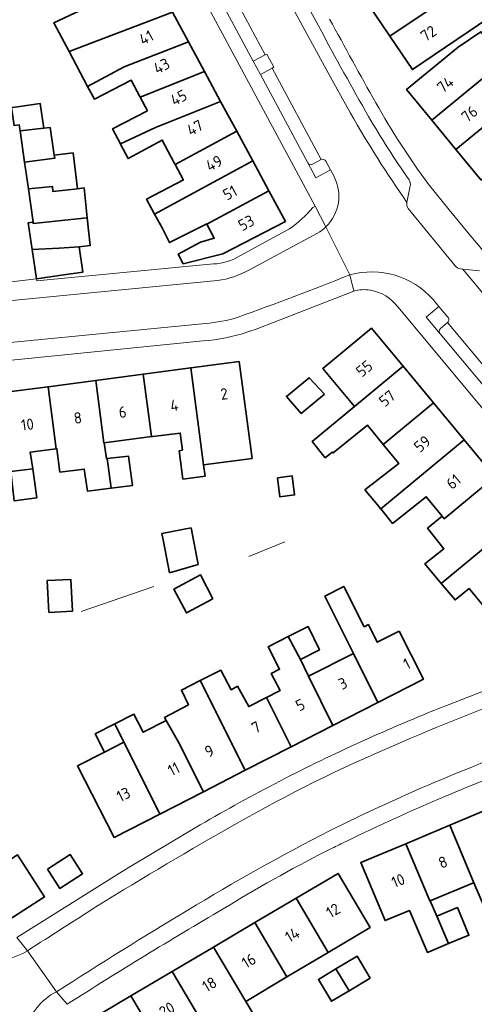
# Model space of a CAD drawing. Extents: x 152761 to 155748, y 459947 to 462743.
# Tile 215 of 256: x 154847 to 154902, y 461832 to 461950. Entities that reach past the tile are written whole.
import ezdxf
from ezdxf.enums import TextEntityAlignment as Align

# ---------------------------------------------------------------- set-up
doc = ezdxf.new("R2010")
doc.units = 0
doc.header["$LTSCALE"] = 0.75
for name, color, linetype, lineweight in [('B-RO-GR-GROENVOORZIENING-GV', 251, 'CONTINUOUS', 18), ('B-RO-IE-TERREINAFSCHEIDING_KUNSTMATIG_HEKWERK-G', 251, 'IE-TERREINAFSCHEIDING-KUNSTMATIG', 18), ('B-RO-OG-BEBOUWING-GV', 6, 'CONTINUOUS', 35), ('B-RO-OG-BEBOUWING-T18', 1, 'CONTINUOUS', 18), ('B-RO-VH-VERHARDING_STRAATBAKSTEEN-GV', 251, 'CONTINUOUS', 18), ('B-RO-VH-VERHARDING_TEGEL-GV', 251, 'CONTINUOUS', 18)]:
    doc.layers.add(name, color=color, linetype=linetype, lineweight=lineweight)
doc.styles.add('NLCS-ISO-M200-T18', font='NLCS-ISO.ttf', dxfattribs={"height": 0.36})
doc.linetypes.add('IE-TERREINAFSCHEIDING-KUNSTMATIG', pattern='A,4,[82,NLCS.SHX,S=0.75,R=90,X=0,Y=0],4,-2', length=10)

msp = doc.modelspace()

# ---------------------------------------------------------------- linework, layer by layer
at = {"layer": 'B-RO-GR-GROENVOORZIENING-GV', "flags": 128}
msp.add_lwpolyline([(154876.089, 461942.997), (154877.505, 461943.775), (154877.693, 461943.878), (154876.838, 461945.462), (154876.655, 461945.362), (154875.236, 461944.589)], close=True, dxfattribs=at)
for points in [[(154883.367, 461932.831), (154882.329, 461932.264)], [(154881.754, 461932.413), (154882.701, 461930.645), (154884.478, 461931.586), (154883.928, 461932.622)], [(154898.522, 461913.963), (154897.446, 461915.244), (154895.927, 461913.965), (154897.59, 461911.974)], [(154897.635, 461912.595), (154898.473, 461913.328)]]:
    msp.add_lwpolyline(points, dxfattribs=at)
at = {"layer": 'B-RO-GR-GROENVOORZIENING-GV'}
for points in [[(154883.928, 461932.622, 0.3974587), (154883.367, 461932.831)], [(154882.329, 461932.264, -0.401377), (154881.754, 461932.413)], [(154898.473, 461913.328, 0.4424375), (154898.522, 461913.963)], [(154897.59, 461911.974, -0.400846), (154897.635, 461912.595)]]:
    msp.add_lwpolyline(points, format="xyb", dxfattribs=at)
at = {"layer": 'B-RO-IE-TERREINAFSCHEIDING_KUNSTMATIG_HEKWERK-G', "flags": 128}
for points in [[(154874.718, 461885.298), (154879.024, 461887.036)], [(154863.314, 461881.71), (154854.632, 461878.729)]]:
    msp.add_lwpolyline(points, dxfattribs=at)
at = {"layer": 'B-RO-OG-BEBOUWING-GV', "flags": 128}
for points in [[(154891.576, 461947.584), (154900.885, 461953.875), (154898.671, 461957.231), (154898.455, 461957.559), (154895.731, 461955.713), (154895.508, 461956.04), (154888.886, 461951.565)], [(154865.548, 461950.474), (154863.561, 461954.151), (154855.723, 461951.218), (154851.354, 461949.182), (154853.184, 461945.747)], [(154900.885, 461953.875), (154891.576, 461947.584), (154894.267, 461943.603), (154903.53, 461949.863)], [(154855.401, 461941.587), (154859.778, 461943.919), (154867.473, 461946.911), (154865.548, 461950.474), (154853.184, 461945.747)], [(154905.297, 461944.681), (154902.479, 461948.122), (154899.763, 461946.299), (154893.579, 461941.223), (154896.601, 461937.542)], [(154867.473, 461946.911), (154859.778, 461943.919), (154855.401, 461941.587), (154856.213, 461940.063), (154860.613, 461942.348), (154861.695, 461940.312), (154869.399, 461943.348)], [(154908.181, 461941.161), (154905.297, 461944.681), (154896.601, 461937.542), (154899.488, 461934.025)], [(154862.574, 461938.658), (154858.396, 461936.488), (154859.326, 461934.718), (154863.532, 461936.678), (154871.324, 461939.784), (154869.399, 461943.348), (154861.695, 461940.312)], [(154902.501, 461930.354), (154911.191, 461937.486), (154908.181, 461941.161), (154899.488, 461934.025)], [(154859.388, 461934.6), (154860.256, 461932.948), (154864.334, 461935.166), (154865.778, 461932.445), (154865.886, 461932.242), (154873.249, 461936.221), (154871.324, 461939.784), (154863.532, 461936.678), (154859.326, 461934.718)], [(154850.152, 461936.59), (154849.736, 461939.535), (154846.721, 461939.109), (154846.305, 461939.05), (154846.611, 461936.888), (154847.229, 461936.975), (154847.331, 461936.251)], [(154847.857, 461932.531), (154851.472, 461932.978), (154851.418, 461933.34), (154850.917, 461936.682), (154850.152, 461936.59), (154847.331, 461936.251)], [(154875.175, 461932.658), (154873.249, 461936.221), (154865.886, 461932.242), (154866.848, 461930.429), (154866.871, 461930.385), (154862.454, 461928.089), (154863.416, 461926.304)], [(154851.472, 461932.978), (154847.857, 461932.531), (154848.313, 461929.303), (154851.191, 461929.601), (154851.258, 461928.993), (154854.191, 461929.319), (154853.667, 461933.614), (154851.418, 461933.34)], [(154864.318, 461924.63), (154865.204, 461922.88), (154869.664, 461925.139), (154869.689, 461925.091), (154877.1, 461929.095), (154875.175, 461932.658), (154863.416, 461926.304)], [(154855.368, 461925.828), (154854.988, 461929.423), (154854.191, 461929.319), (154851.258, 461928.993), (154851.191, 461929.601), (154848.313, 461929.303), (154848.873, 461925.338), (154848.888, 461925.186)], [(154869.689, 461925.091), (154870.567, 461923.398), (154868.924, 461922.94), (154866.24, 461921.477), (154866.841, 461920.34), (154871.591, 461921.534), (154879.087, 461925.418), (154877.1, 461929.095)], [(154855.368, 461925.828), (154848.888, 461925.186), (154848.873, 461925.338), (154848.28, 461925.248), (154848.763, 461922.046), (154852.009, 461922.226), (154854.375, 461922.381), (154855.717, 461922.527)], [(154849.291, 461918.537), (154852.828, 461919.052), (154854.818, 461919.341), (154854.375, 461922.381), (154852.009, 461922.226), (154848.763, 461922.046)], [(154893.159, 461908.079), (154889.386, 461912.628), (154883.567, 461907.825), (154887.337, 461903.258)], [(154867.77, 461907.871), (154869.291, 461896.26), (154875.082, 461897.034), (154873.534, 461908.626)], [(154890.788, 461898.719), (154896.792, 461903.699), (154893.159, 461908.079), (154887.337, 461903.258), (154882.281, 461899.071), (154883.849, 461897.125), (154884.687, 461897.773), (154884.795, 461897.692), (154888.893, 461901.03)], [(154862.069, 461907.124), (154856.368, 461906.378), (154857.344, 461898.921), (154857.384, 461898.926), (154863.048, 461899.645)], [(154863.191, 461899.663), (154866.485, 461900.082), (154866.743, 461898.033), (154866.346, 461897.931), (154866.804, 461894.569), (154869.466, 461894.92), (154869.291, 461896.26), (154867.77, 461907.871), (154862.069, 461907.124), (154863.048, 461899.645)], [(154848.83, 461895.8), (154848.534, 461897.802), (154851.64, 461898.196), (154850.667, 461905.631), (154844.965, 461904.884), (154845.936, 461897.472), (154845.946, 461897.473), (154846.2, 461895.47)], [(154857.749, 461897.037), (154857.653, 461897.027), (154857.384, 461898.926), (154857.344, 461898.921), (154856.368, 461906.378), (154850.667, 461905.631), (154851.64, 461898.196), (154851.725, 461898.207), (154852.081, 461895.401), (154855.006, 461895.772), (154855.382, 461893.135), (154858.233, 461893.493)], [(154883.75, 461904.727), (154881.934, 461906.701), (154879.191, 461904.469), (154880.97, 461902.405)], [(154890.795, 461898.71), (154892.659, 461896.437), (154888.599, 461893.288), (154890.287, 461891.229), (154890.435, 461891.048), (154890.48, 461890.993), (154900.462, 461899.273), (154896.792, 461903.699), (154890.788, 461898.719)], [(154890.48, 461890.993), (154891.906, 461889.253), (154895.923, 461892.455), (154897.844, 461890.111), (154898.078, 461889.825), (154904.133, 461894.847), (154900.462, 461899.273)], [(154857.749, 461897.037), (154858.233, 461893.493), (154860.761, 461893.81), (154860.302, 461897.297)], [(154846.2, 461895.47), (154846.603, 461891.966), (154849.343, 461892.327), (154848.83, 461895.8)], [(154878.111, 461894.718), (154878.393, 461892.445), (154880.179, 461892.666), (154879.898, 461894.94)], [(154907.804, 461890.421), (154904.133, 461894.847), (154898.078, 461889.825), (154897.844, 461890.111), (154896.101, 461888.683), (154898.045, 461886.222), (154895.767, 461884.423), (154897.73, 461882.066)], [(154903.078, 461879.031), (154911.475, 461885.995), (154907.804, 461890.421), (154897.73, 461882.066), (154899.375, 461880.091), (154901.055, 461881.472)], [(154865.19, 461883.348), (154868.616, 461884.352), (154867.793, 461888.723), (154864.302, 461888.066), (154864.488, 461887.077)], [(154850.774, 461878.59), (154853.59, 461878.745), (154853.38, 461882.562), (154850.564, 461882.407)], [(154870.384, 461880.244), (154868.925, 461883.082), (154865.708, 461881.38), (154867.235, 461878.542)], [(154892.672, 461876.347), (154890.074, 461875.03), (154889.004, 461877.141), (154888.507, 461876.89), (154886.052, 461881.707), (154883.814, 461880.566), (154887.217, 461873.696), (154890.148, 461867.833), (154895.602, 461870.627)], [(154880.863, 461872.954), (154883.151, 461874.114), (154881.793, 461876.907), (154879.426, 461875.707)], [(154879.426, 461875.707), (154877.018, 461874.485), (154878.376, 461871.792), (154877.381, 461871.287), (154878.437, 461869.242), (154876.816, 461868.416), (154879.766, 461862.515), (154884.761, 461865.074), (154881.82, 461870.958), (154880.863, 461872.954)], [(154887.217, 461873.696), (154881.82, 461870.958), (154884.761, 461865.074), (154890.148, 461867.833)], [(154876.816, 461868.416), (154874.686, 461867.33), (154873.333, 461869.752), (154872.576, 461869.347), (154871.333, 461871.699), (154868.857, 461870.432), (154874.278, 461859.703), (154879.766, 461862.515)], [(154868.857, 461870.432), (154866.63, 461869.294), (154867.468, 461867.541), (154864.607, 461866.009), (154864.797, 461865.678), (154866.298, 461863.056), (154869.259, 461857.133), (154874.278, 461859.703)], [(154864.797, 461865.678), (154862.037, 461864.26), (154860.954, 461866.41), (154858.647, 461865.251), (154859.753, 461863.056), (154861.082, 461860.398), (154864.049, 461854.463), (154869.259, 461857.133), (154866.298, 461863.056)], [(154859.753, 461863.056), (154858.647, 461865.251), (154856.309, 461864.076), (154857.41, 461861.885)], [(154859.753, 461863.056), (154857.41, 461861.885), (154854.178, 461860.213), (154858.563, 461851.653), (154864.049, 461854.463), (154861.082, 461860.398)], [(154908.973, 461843.582), (154907.752, 461846.512), (154907.788, 461846.527), (154904.071, 461855.369), (154898.771, 461853.141), (154901.617, 461846.235), (154903.531, 461841.775), (154906.326, 461842.908), (154906.476, 461842.541)], [(154896.405, 461844.074), (154901.402, 461846.146), (154901.617, 461846.235), (154898.771, 461853.141), (154893.47, 461850.913), (154896.354, 461844.053)], [(154897.198, 461842.225), (154896.405, 461844.074), (154896.354, 461844.053), (154893.47, 461850.913), (154888.1, 461848.656), (154891.011, 461841.71), (154893.921, 461842.93), (154896.062, 461837.901), (154898.611, 461838.953)], [(154840.666, 461845.522), (154843.918, 461840.461), (154850.248, 461844.538), (154846.995, 461849.588)], [(154850.612, 461847.86), (154852.098, 461845.561), (154854.807, 461847.312), (154853.321, 461849.611)], [(154880.357, 461844.392), (154884.201, 461837.893), (154889.218, 461840.884), (154885.373, 461847.36)], [(154884.201, 461837.893), (154880.357, 461844.392), (154875.408, 461841.464), (154879.262, 461834.949)], [(154897.198, 461842.225), (154898.611, 461838.953), (154901.035, 461839.954), (154899.657, 461843.279)], [(154875.408, 461841.464), (154870.459, 461838.536), (154874.325, 461832.007), (154879.262, 461834.949)], [(154873.182, 461828.745), (154875.444, 461830.13), (154874.325, 461832.007), (154870.459, 461838.536), (154865.51, 461835.608), (154869.383, 461829.061), (154872.041, 461830.645)], [(154885.13, 461835.92), (154886.689, 461833.305), (154889.21, 461834.815), (154887.653, 461837.459)], [(154865.388, 461824.6), (154867.669, 461825.962), (154866.747, 461827.49), (154869.383, 461829.061), (154865.51, 461835.608), (154860.561, 461832.681)], [(154885.13, 461835.92), (154883.029, 461834.638), (154884.585, 461832.045), (154886.689, 461833.305)], [(154866.993, 461821.638), (154865.263, 461824.525), (154865.388, 461824.6), (154860.561, 461832.681), (154855.545, 461829.713), (154859.38, 461823.231), (154862.33, 461824.976), (154863.451, 461823.111), (154863.236, 461822.983), (154864.825, 461820.339)]]:
    msp.add_lwpolyline(points, close=True, dxfattribs=at)
at = {"layer": 'B-RO-VH-VERHARDING_STRAATBAKSTEEN-GV', "flags": 128}
for points in [[(154886.867, 461938.365), (154884.66, 461942.316), (154876.023, 461958.222), (154874.1, 461961.812), (154865.45, 461977.645)], [(154860.273, 461975.946), (154864.775, 461967.541), (154864.956, 461967.637), (154865.799, 461966.055), (154865.623, 461965.959), (154868.474, 461960.634), (154870.402, 461957.036), (154870.583, 461957.133), (154871.434, 461955.545), (154871.253, 461955.446), (154876.655, 461945.362), (154876.838, 461945.462), (154877.693, 461943.878), (154877.505, 461943.775), (154883.367, 461932.831)], [(154883.226, 461948.479), (154877.5, 461959.032), (154876.023, 461958.222), (154884.66, 461942.316), (154886.867, 461938.365)], [(154877.505, 461943.775), (154876.089, 461942.997), (154881.754, 461932.413)], [(154882.329, 461932.264), (154883.367, 461932.831), (154877.505, 461943.775)], [(154883.928, 461932.622), (154884.478, 461931.586), (154884.864, 461930.859)], [(154893.627, 461927.697), (154894.022, 461929.663)], [(154899.374, 461920.118), (154893.783, 461926.945)], [(154886.779, 461919.012), (154883.933, 461924.778)], [(154883.933, 461924.778), (154886.779, 461919.012)], [(154882.936, 461924.021), (154874.765, 461919.617)], [(154924.018, 461891.158), (154900.292, 461919.714), (154900.042, 461919.743)], [(154902.296, 461919.483), (154900.292, 461919.714), (154924.018, 461891.158)], [(154870.941, 461918.333), (154842.622, 461915.605)], [(154896.765, 461916.056), (154897.446, 461915.244), (154898.522, 461913.963)], [(154837.284, 461909.937), (154842.418, 461910.554), (154869.493, 461913.202)], [(154897.59, 461911.974), (154905.217, 461902.839), (154906.421, 461903.828), (154898.473, 461913.328), (154897.635, 461912.595)], [(154898.473, 461913.328), (154906.421, 461903.828), (154906.622, 461903.993), (154907.784, 461902.595), (154907.588, 461902.433), (154917.975, 461890.019)], [(154848.203, 461838.1), (154851.692, 461833.18)], [(154851.692, 461833.18), (154848.203, 461838.1)]]:
    msp.add_lwpolyline(points, dxfattribs=at)
msp.add_lwpolyline([(154871.253, 461955.446), (154869.839, 461954.673), (154875.236, 461944.589), (154876.655, 461945.362)], close=True, dxfattribs=at)
at = {"layer": 'B-RO-VH-VERHARDING_STRAATBAKSTEEN-GV'}
for points in [[(154889.024, 461937.984, -0.0073478), (154883.226, 461948.479)], [(154893.627, 461927.697, -0.0219229), (154886.867, 461938.365)], [(154886.867, 461938.365, 0.0219229), (154893.627, 461927.697)], [(154893.873, 461930.389, -0.0196105), (154889.024, 461937.984)], [(154883.367, 461932.831, -0.3974587), (154883.928, 461932.622)], [(154881.754, 461932.413, 0.401377), (154882.329, 461932.264)], [(154884.864, 461930.859, -0.3349565), (154883.933, 461924.778)], [(154894.022, 461929.663, 0.1971466), (154893.873, 461930.389)], [(154893.783, 461926.945, -0.2073512), (154893.627, 461927.697)], [(154883.933, 461924.778, -0.061514), (154882.936, 461924.021)], [(154900.042, 461919.743, -0.2057875), (154899.374, 461920.118)], [(154874.765, 461919.617, -0.0926629), (154870.941, 461918.333)], [(154873.426, 461913.954, 0.0082213), (154886.779, 461919.012)], [(154886.779, 461919.012, -0.2863846), (154896.765, 461916.056)], [(154869.493, 461913.202, 0.0553964), (154873.426, 461913.954)], [(154898.522, 461913.963, -0.4424375), (154898.473, 461913.328)], [(154897.635, 461912.595, 0.400846), (154897.59, 461911.974)], [(154908.138, 461869.114, 0.0147297), (154892.19, 461862.717)], [(154896.962, 461858.271, -0.0130596), (154914.747, 461865.187)], [(154892.19, 461862.717, 0.029492), (154873.235, 461853.326)], [(154884.358, 461852.454, -0.0146966), (154896.962, 461858.271)], [(154873.235, 461853.326, 0.0094871), (154856.604, 461843.484)], [(154867.38, 461842.949, -0.0171671), (154884.358, 461852.454)], [(154856.604, 461843.484, -0.0017761), (154848.203, 461838.1)], [(154851.692, 461833.18, -0.0075825), (154867.38, 461842.949)], [(154848.203, 461838.1, -0.3657438), (154839.052, 461839.291)], [(154849.128, 461822.643, -0.4648198), (154851.692, 461833.18)]]:
    msp.add_lwpolyline(points, format="xyb", dxfattribs=at)
at = {"layer": 'B-RO-VH-VERHARDING_TEGEL-GV', "flags": 128}
for points in [[(154853.843, 461982.244), (154855.044, 461978.709), (154861.301, 461967.001), (154874.976, 461941.482), (154882.65, 461927.235), (154883.933, 461924.778)], [(154884.478, 461931.586), (154882.701, 461930.645), (154881.754, 461932.413), (154876.089, 461942.997), (154875.236, 461944.589), (154869.839, 461954.673), (154868.983, 461956.273), (154867.032, 461959.917), (154864.208, 461965.192), (154863.353, 461966.789), (154859.069, 461974.793), (154857.896, 461976.984), (154859.671, 461977.895), (154859.49, 461978.23), (154858.502, 461980.052)], [(154867.971, 461976.647), (154875.571, 461962.598), (154877.5, 461959.032), (154883.226, 461948.479)], [(154884.864, 461930.859), (154884.478, 461931.586)], [(154894.022, 461929.663), (154893.627, 461927.697)], [(154902.963, 461919.15), (154925.022, 461892.527), (154926.585, 461890.64), (154927.778, 461891.628), (154904.392, 461919.859), (154902.168, 461922.573), (154901.469, 461923.425), (154898.692, 461926.813), (154896.17, 461929.904)], [(154883.933, 461924.778), (154882.65, 461927.235), (154882.359, 461927.103)], [(154893.783, 461926.945), (154899.374, 461920.118)], [(154879.565, 461924.531), (154873.638, 461921.304)], [(154874.765, 461919.617), (154882.936, 461924.021)], [(154870.465, 461920.325), (154849.331, 461918.299), (154849.291, 461918.537), (154845.926, 461918.131), (154845.955, 461917.893), (154840.212, 461917.361)], [(154900.042, 461919.743), (154900.292, 461919.714), (154902.296, 461919.483)], [(154875.564, 461912.526), (154887.26, 461917.058), (154886.779, 461919.012)], [(154886.779, 461919.012), (154887.26, 461917.058)], [(154842.622, 461915.605), (154870.941, 461918.333)], [(154892.52, 461915.171), (154915.747, 461887.326), (154920.801, 461881.237)], [(154925.033, 461882.262), (154920.496, 461887.687), (154919.432, 461888.958), (154917.881, 461887.673), (154916.489, 461889.34), (154906.387, 461901.439), (154905.217, 461902.839), (154897.59, 461911.974), (154895.927, 461913.965), (154897.446, 461915.244), (154896.765, 461916.056)], [(154869.493, 461913.202), (154842.418, 461910.554), (154837.284, 461909.937)], [(154837.964, 461907.986), (154869.217, 461911.116)], [(154918.759, 461875.119), (154912.983, 461873.033), (154906.633, 461870.706), (154898.672, 461867.593), (154897.456, 461867.117)], [(154897.394, 461856.249), (154900.91, 461857.722), (154903.03, 461858.563), (154913.689, 461862.63), (154914.9, 461863.092), (154914.978, 461863.126)], [(154868.284, 461852.804), (154860.44, 461848.135), (154859.535, 461847.596), (154846.925, 461839.677), (154848.203, 461838.1)], [(154848.203, 461838.1), (154846.925, 461839.677)], [(154852.958, 461831.679), (154851.692, 461833.18)], [(154851.692, 461833.18), (154852.958, 461831.679)]]:
    msp.add_lwpolyline(points, dxfattribs=at)
at = {"layer": 'B-RO-VH-VERHARDING_TEGEL-GV'}
for points in [[(154889.879, 461939.629, -0.0023434), (154884.363, 461949.653)], [(154883.226, 461948.479, 0.0073478), (154889.024, 461937.984)], [(154896.17, 461929.904, -0.0294807), (154889.879, 461939.629)], [(154889.024, 461937.984, 0.0196105), (154893.873, 461930.389)], [(154883.933, 461924.778, 0.3349565), (154884.864, 461930.859)], [(154893.873, 461930.389, -0.1971466), (154894.022, 461929.663)], [(154882.359, 461927.103, -0.0726942), (154879.565, 461924.531)], [(154893.627, 461927.697, 0.2073512), (154893.783, 461926.945)], [(154882.936, 461924.021, 0.061514), (154883.933, 461924.778)], [(154873.638, 461921.304, -0.1282186), (154870.465, 461920.325)], [(154899.374, 461920.118, 0.2057875), (154900.042, 461919.743)], [(154870.941, 461918.333, 0.0926629), (154874.765, 461919.617)], [(154886.779, 461919.012, -0.0082213), (154873.426, 461913.954)], [(154896.765, 461916.056, 0.2863846), (154886.779, 461919.012)], [(154887.26, 461917.058, -0.1249447), (154889.245, 461917.176)], [(154889.245, 461917.176, -0.196247), (154892.52, 461915.171)], [(154873.426, 461913.954, -0.0553964), (154869.493, 461913.202)], [(154869.217, 461911.116, 0.0608898), (154874.585, 461912.179)], [(154874.585, 461912.179, 0.0109468), (154875.564, 461912.526)], [(154892.19, 461862.717, -0.0147297), (154908.138, 461869.114)], [(154897.456, 461867.117, 0.0121207), (154887.579, 461862.855)], [(154914.747, 461865.187, 0.0130596), (154896.962, 461858.271)], [(154887.579, 461862.855, 0.0271174), (154868.284, 461852.804)], [(154873.235, 461853.326, -0.029492), (154892.19, 461862.717)], [(154896.962, 461858.271, 0.0146966), (154884.358, 461852.454)], [(154885.706, 461850.878, -0.0113429), (154897.394, 461856.249)], [(154856.604, 461843.484, -0.0094871), (154873.235, 461853.326)], [(154884.358, 461852.454, 0.0171671), (154867.38, 461842.949)], [(154883.858, 461849.968, -0.0011949), (154884.863, 461850.465)], [(154884.863, 461850.465, 0.0014253), (154885.706, 461850.878)], [(154871.622, 461843.094, -0.0194611), (154883.858, 461849.968)], [(154848.203, 461838.1, 0.0017761), (154856.604, 461843.484)], [(154852.958, 461831.679, -0.0096811), (154871.622, 461843.094)], [(154867.38, 461842.949, 0.0075825), (154851.692, 461833.18)], [(154839.052, 461839.291, 0.3657438), (154848.203, 461838.1)], [(154851.692, 461833.18, 0.4648198), (154849.128, 461822.643)]]:
    msp.add_lwpolyline(points, format="xyb", dxfattribs=at)

# ---------------------------------------------------------------- texts
at = {"layer": 'B-RO-OG-BEBOUWING-T18', "style": 'NLCS-ISO-M200-T18'}
for s, rotation, p in [('41', 28.4, (154862.422, 461947.426)), ('72', 34.3, (154896.204, 461947.927)), ('43', 28.4, (154864.256, 461944.025)), ('74', 39.4, (154898.212, 461941.813)), ('45', 28.4, (154866.304, 461940.23)), ('76', 39.4, (154901.109, 461938.278)), ('47', 28.4, (154868.246, 461936.629)), ('49', 28.4, (154870.534, 461932.389)), ('51', 28.4, (154872.443, 461928.852)), ('53', 28.4, (154874.388, 461925.247)), ('55', 39.4, (154888.516, 461907.801)), ('2', 7.5, (154871.747, 461904.765)), ('57', 39, (154891.251, 461904.223)), ('6', 7.4, (154859.589, 461902.592)), ('4', 7.4, (154865.784, 461903.4)), ('10', 7.4, (154848.201, 461901.107)), ('8', 7.4, (154854.228, 461901.893)), ('59', 39.6, (154895.459, 461898.779)), ('61', 39.6, (154899.192, 461894.256)), ('1', 26.9, (154893.6, 461872.449)), ('3', 26.9, (154885.948, 461870.102)), ('5', 26.9, (154880.857, 461867.522)), ('7', 26.9, (154875.568, 461864.843)), ('9', 26.9, (154869.968, 461862.006)), ('11', 26.9, (154865.712, 461859.85)), ('13', 26.9, (154859.696, 461856.802)), ('8', 22.4, (154897.929, 461848.697)), ('10', 22.4, (154892.573, 461846.488)), ('12', 30.8, (154884.78, 461842.905)), ('14', 30.8, (154879.903, 461839.996)), ('16', 30.8, (154874.696, 461836.889)), ('18', 30.8, (154869.986, 461834.079)), ('20', 30.8, (154864.892, 461831.041))]:
    msp.add_text(s, height=1.35, rotation=rotation, dxfattribs=at).set_placement(p, align=Align.MIDDLE)

doc.saveas('drawing.dxf')
